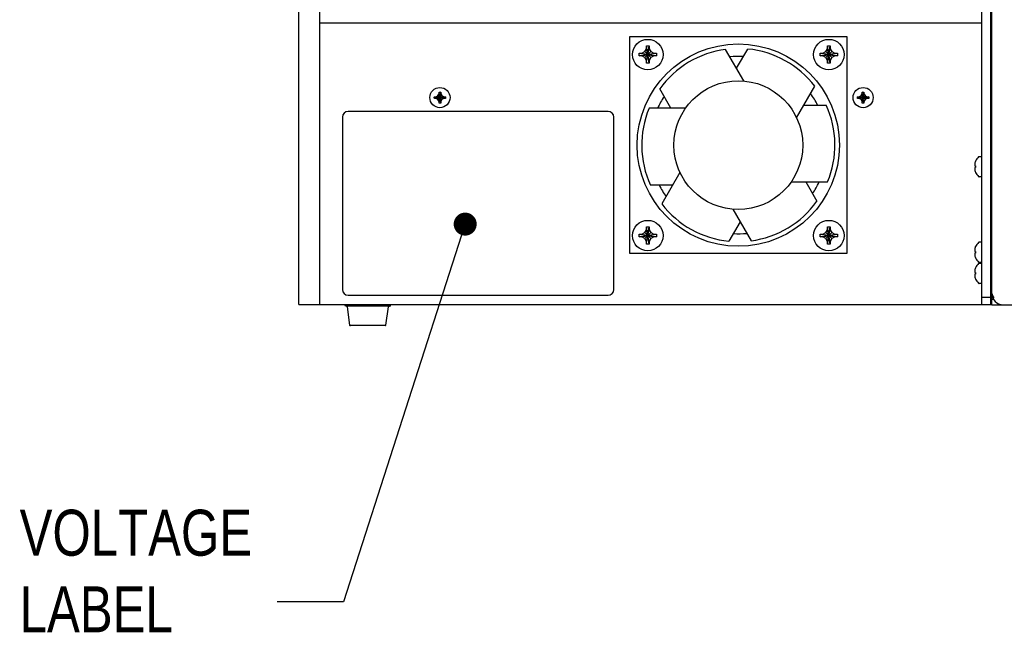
# Model space of a CAD drawing. Header units: inches. Extents: x 0 to 34, y 0 to 22.
# Tile 8 of 84: x 2.9 to 5.6, y 13.4 to 15. Entities that reach past the tile are written whole.
import ezdxf

# ---------------------------------------------------------------- set-up
doc = ezdxf.new("R2010")
doc.units = ezdxf.units.IN
doc.header["$LTSCALE"] = 1.87
doc.header["$MEASUREMENT"] = 0
doc.layers.get('0').update_dxf_attribs({"linetype": 'CONTINUOUS'})
doc.layers.add('DETAIL', color=7, linetype='CONTINUOUS')
doc.styles.get("Standard").update_dxf_attribs({"font": 'txt', "width": 0.8})

msp = doc.modelspace()

# ---------------------------------------------------------------- linework, layer by layer
at = {"color": 7, "linetype": 'CONTINUOUS'}
for p, q in [((3.66, 14.25233), (3.66, 15.99483)), ((3.71625, 15.99483), (3.71625, 14.25233)), ((5.51625, 14.25233), (5.51625, 15.99483)), ((5.54125, 14.25233), (5.54125, 15.99483)), ((5.54375, 14.28183), (5.54375, 15.96433)), ((3.71625, 15.01833), (5.51625, 15.01833)), ((4.55963, 14.3907), (4.55963, 14.9807)), ((4.55963, 14.9807), (5.14963, 14.9807)), ((5.14963, 14.9807), (5.14963, 14.3907)), ((4.58494, 14.92802), (4.58494, 14.93552)), ((4.58494, 14.93552), (4.63219, 14.92802)), ((4.58494, 14.93552), (4.59244, 14.93552)), ((4.58494, 14.92802), (4.63219, 14.93552)), ((4.59244, 14.93552), (4.60028, 14.94005)), ((4.59244, 14.93552), (4.62469, 14.92802)), ((4.59244, 14.92802), (4.62469, 14.93552)), ((4.60028, 14.94005), (4.60481, 14.94789)), ((4.61684, 14.92349), (4.60028, 14.94005)), ((4.60028, 14.92349), (4.61684, 14.94005)), ((4.61231, 14.90814), (4.60481, 14.95539)), ((4.60481, 14.94789), (4.60481, 14.95539)), ((4.60481, 14.95539), (4.61231, 14.95539)), ((4.60481, 14.91564), (4.61231, 14.94789)), ((4.61231, 14.91564), (4.60481, 14.94789)), ((4.6055, 14.91248), (4.61231, 14.95539)), ((4.61231, 14.95539), (4.61231, 14.94789)), ((4.61231, 14.94789), (4.61684, 14.94005)), ((4.61684, 14.94005), (4.62469, 14.93552)), ((4.62469, 14.93552), (4.63219, 14.93552)), ((4.63219, 14.93552), (4.63219, 14.92802)), ((4.86972, 14.86005), (4.82014, 14.94593)), ((4.84986, 14.89445), (4.88018, 14.94696)), ((5.07706, 14.92802), (5.07706, 14.93552)), ((5.07706, 14.93552), (5.08456, 14.93552)), ((5.07706, 14.93552), (5.12431, 14.92802)), ((5.07706, 14.92802), (5.12431, 14.93552)), ((5.08456, 14.93552), (5.09241, 14.94005)), ((5.08456, 14.93552), (5.11681, 14.92802)), ((5.08456, 14.92802), (5.11681, 14.93552)), ((5.09241, 14.94005), (5.09694, 14.94789)), ((5.10897, 14.92349), (5.09241, 14.94005)), ((5.09241, 14.92349), (5.10897, 14.94005)), ((5.09694, 14.94789), (5.09694, 14.95539)), ((5.10444, 14.90814), (5.09694, 14.95539)), ((5.09694, 14.95539), (5.10444, 14.95539)), ((5.09694, 14.91564), (5.10444, 14.94789)), ((5.10444, 14.91564), (5.09694, 14.94789)), ((5.09763, 14.91248), (5.10444, 14.95539)), ((5.10444, 14.95539), (5.10444, 14.94789)), ((5.10444, 14.94789), (5.10897, 14.94005)), ((5.10897, 14.94005), (5.11681, 14.93552)), ((5.11681, 14.93552), (5.12431, 14.93552)), ((5.12431, 14.93552), (5.12431, 14.92802)), ((5.54375, 14.95733), (5.54125, 14.95733)), ((4.59244, 14.92802), (4.58494, 14.92802)), ((4.60028, 14.92349), (4.59244, 14.92802)), ((4.60481, 14.91564), (4.60028, 14.92349)), ((4.60481, 14.90814), (4.60481, 14.91564)), ((4.61231, 14.90814), (4.60481, 14.90814)), ((4.61684, 14.92349), (4.61231, 14.91564)), ((4.61231, 14.91564), (4.61231, 14.90814)), ((4.62469, 14.92802), (4.61684, 14.92349)), ((4.63219, 14.92802), (4.62469, 14.92802)), ((5.08456, 14.92802), (5.07706, 14.92802)), ((5.09241, 14.92349), (5.08456, 14.92802)), ((5.09694, 14.91564), (5.09241, 14.92349)), ((5.09694, 14.90814), (5.09694, 14.91564)), ((5.10444, 14.90814), (5.09694, 14.90814)), ((5.10897, 14.92349), (5.10444, 14.91564)), ((5.10444, 14.91564), (5.10444, 14.90814)), ((5.11681, 14.92802), (5.10897, 14.92349)), ((5.12431, 14.92802), (5.11681, 14.92802)), ((5.54125, 14.89983), (5.54375, 14.89983)), ((4.0384, 14.82018), (4.04138, 14.82533)), ((4.04138, 14.79961), (4.04612, 14.83004)), ((4.04612, 14.79961), (4.04138, 14.83004)), ((4.04138, 14.82533), (4.04138, 14.82989)), ((4.04613, 14.80433), (4.04138, 14.82533)), ((4.04138, 14.80433), (4.04613, 14.82533)), ((4.04613, 14.82989), (4.04613, 14.82533)), ((4.04613, 14.82533), (4.0491, 14.82018)), ((4.67146, 14.78595), (4.64115, 14.83846)), ((5.01316, 14.7598), (5.06275, 14.84568)), ((5.1884, 14.82018), (5.19138, 14.82533)), ((5.19612, 14.79961), (5.19138, 14.83004)), ((5.19138, 14.79961), (5.19612, 14.83004)), ((5.19138, 14.82533), (5.19138, 14.82989)), ((5.19613, 14.80433), (5.19138, 14.82533)), ((5.19138, 14.80433), (5.19613, 14.82533)), ((5.19613, 14.82989), (5.19613, 14.82533)), ((5.19613, 14.82533), (5.1991, 14.82018)), ((5.54375, 14.84983), (5.54125, 14.84983)), ((4.05896, 14.81246), (4.02854, 14.8172)), ((4.05896, 14.8172), (4.02854, 14.81246)), ((4.02869, 14.8172), (4.03325, 14.8172)), ((4.03325, 14.81245), (4.02869, 14.81245)), ((4.03325, 14.8172), (4.0384, 14.82018)), ((4.05425, 14.81245), (4.03325, 14.8172)), ((4.05425, 14.8172), (4.03325, 14.81245)), ((4.0384, 14.80948), (4.03325, 14.81245)), ((4.0491, 14.80948), (4.0384, 14.82018)), ((4.0384, 14.80948), (4.0491, 14.82018)), ((4.04138, 14.80433), (4.0384, 14.80948)), ((4.04138, 14.79976), (4.04138, 14.80433)), ((4.0491, 14.80948), (4.04613, 14.80433)), ((4.04613, 14.80433), (4.04613, 14.79976)), ((4.0491, 14.82018), (4.05425, 14.8172)), ((4.05425, 14.81245), (4.0491, 14.80948)), ((4.05425, 14.8172), (4.05881, 14.8172)), ((4.05881, 14.81245), (4.05425, 14.81245)), ((5.20896, 14.81246), (5.17854, 14.8172)), ((5.20896, 14.8172), (5.17854, 14.81246)), ((5.17869, 14.8172), (5.18325, 14.8172)), ((5.18325, 14.81245), (5.17869, 14.81245)), ((5.18325, 14.8172), (5.1884, 14.82018)), ((5.20425, 14.81245), (5.18325, 14.8172)), ((5.20425, 14.8172), (5.18325, 14.81245)), ((5.1884, 14.80948), (5.18325, 14.81245)), ((5.1991, 14.80948), (5.1884, 14.82018)), ((5.1884, 14.80948), (5.1991, 14.82018)), ((5.19138, 14.80433), (5.1884, 14.80948)), ((5.19138, 14.79976), (5.19138, 14.80433)), ((5.1991, 14.80948), (5.19613, 14.80433)), ((5.19613, 14.80433), (5.19613, 14.79976)), ((5.1991, 14.82018), (5.20425, 14.8172)), ((5.20425, 14.81245), (5.1991, 14.80948)), ((5.20425, 14.8172), (5.20881, 14.8172)), ((5.20881, 14.81245), (5.20425, 14.81245)), ((4.50075, 14.77733), (3.79425, 14.77733)), ((4.71119, 14.78595), (4.61202, 14.78595)), ((5.03303, 14.7942), (5.09365, 14.7942)), ((3.77875, 14.76183), (3.77875, 14.29283)), ((4.51625, 14.29283), (4.51625, 14.76183)), ((5.51625, 14.6542), (5.50925, 14.6542)), ((5.54125, 14.64083), (5.54375, 14.64083)), ((4.69609, 14.61161), (4.64651, 14.52573)), ((5.49784, 14.6292), (5.49952, 14.6292)), ((5.49952, 14.62445), (5.49784, 14.62445)), ((5.54125, 14.61283), (5.54375, 14.61283)), ((4.99807, 14.58545), (5.09723, 14.58545)), ((5.03779, 14.58545), (5.0681, 14.53295)), ((5.51625, 14.59945), (5.50925, 14.59945)), ((4.67622, 14.5772), (4.6156, 14.5772)), ((5.54375, 14.56782), (5.54125, 14.56782)), ((5.54375, 14.56191), (5.54125, 14.56191)), ((4.83953, 14.51136), (4.88911, 14.42548)), ((4.85939, 14.47695), (4.82908, 14.42445)), ((5.54375, 14.49055), (5.54125, 14.49055)), ((5.54375, 14.47923), (5.54125, 14.47923)), ((4.60028, 14.44792), (4.60481, 14.45576)), ((4.61231, 14.41601), (4.60481, 14.46326)), ((4.60481, 14.45576), (4.60481, 14.46326)), ((4.60481, 14.46326), (4.61231, 14.46326)), ((4.61231, 14.42351), (4.60481, 14.45576)), ((4.60481, 14.42351), (4.61231, 14.45576)), ((4.6055, 14.42036), (4.61231, 14.46326)), ((4.61231, 14.46326), (4.61231, 14.45576)), ((4.61231, 14.45576), (4.61684, 14.44792)), ((5.09241, 14.44792), (5.09694, 14.45576)), ((5.10444, 14.41601), (5.09694, 14.46326)), ((5.09694, 14.45576), (5.09694, 14.46326)), ((5.09694, 14.46326), (5.10444, 14.46326)), ((5.10444, 14.42351), (5.09694, 14.45576)), ((5.09694, 14.42351), (5.10444, 14.45576)), ((5.09763, 14.42036), (5.10444, 14.46326)), ((5.10444, 14.46326), (5.10444, 14.45576)), ((5.10444, 14.45576), (5.10897, 14.44792)), ((4.58494, 14.43589), (4.58494, 14.44339)), ((4.58494, 14.44339), (4.63219, 14.43589)), ((4.58494, 14.44339), (4.59244, 14.44339)), ((4.58494, 14.43589), (4.63219, 14.44339)), ((4.59244, 14.43589), (4.58494, 14.43589)), ((4.59244, 14.44339), (4.60028, 14.44792)), ((4.59244, 14.44339), (4.62469, 14.43589)), ((4.59244, 14.43589), (4.62469, 14.44339)), ((4.60028, 14.43136), (4.59244, 14.43589)), ((4.61684, 14.43136), (4.60028, 14.44792)), ((4.60028, 14.43136), (4.61684, 14.44792)), ((4.60481, 14.42351), (4.60028, 14.43136)), ((4.60481, 14.41601), (4.60481, 14.42351)), ((4.61684, 14.43136), (4.61231, 14.42351)), ((4.61231, 14.42351), (4.61231, 14.41601)), ((4.61684, 14.44792), (4.62469, 14.44339)), ((4.62469, 14.43589), (4.61684, 14.43136)), ((4.62469, 14.44339), (4.63219, 14.44339)), ((4.63219, 14.43589), (4.62469, 14.43589)), ((4.63219, 14.44339), (4.63219, 14.43589)), ((5.07706, 14.43589), (5.07706, 14.44339)), ((5.07706, 14.44339), (5.08456, 14.44339)), ((5.07706, 14.44339), (5.12431, 14.43589)), ((5.07706, 14.43589), (5.12431, 14.44339)), ((5.08456, 14.43589), (5.07706, 14.43589)), ((5.08456, 14.44339), (5.09241, 14.44792)), ((5.08456, 14.44339), (5.11681, 14.43589)), ((5.08456, 14.43589), (5.11681, 14.44339)), ((5.09241, 14.43136), (5.08456, 14.43589)), ((5.10897, 14.43136), (5.09241, 14.44792)), ((5.09241, 14.43136), (5.10897, 14.44792)), ((5.09694, 14.42351), (5.09241, 14.43136)), ((5.09694, 14.41601), (5.09694, 14.42351)), ((5.10897, 14.43136), (5.10444, 14.42351)), ((5.10444, 14.42351), (5.10444, 14.41601)), ((5.10897, 14.44792), (5.11681, 14.44339)), ((5.11681, 14.43589), (5.10897, 14.43136)), ((5.11681, 14.44339), (5.12431, 14.44339)), ((5.12431, 14.43589), (5.11681, 14.43589)), ((5.12431, 14.44339), (5.12431, 14.43589)), ((5.54125, 14.43238), (5.54375, 14.43238)), ((4.61231, 14.41601), (4.60481, 14.41601)), ((5.10444, 14.41601), (5.09694, 14.41601)), ((5.49784, 14.3967), (5.49952, 14.3967)), ((5.51625, 14.4217), (5.50925, 14.4217)), ((5.54125, 14.40833), (5.54375, 14.40833)), ((5.14963, 14.3907), (4.55963, 14.3907)), ((5.49952, 14.39195), (5.49784, 14.39195)), ((5.54125, 14.38033), (5.54375, 14.38033)), ((5.51625, 14.36695), (5.50925, 14.36695)), ((5.51625, 14.3642), (5.50925, 14.3642)), ((5.54125, 14.36222), (5.54375, 14.36222)), ((5.54125, 14.35083), (5.54375, 14.35083)), ((5.49784, 14.3392), (5.49952, 14.3392)), ((5.49952, 14.33445), (5.49784, 14.33445)), ((5.54125, 14.32283), (5.54375, 14.32283)), ((5.51625, 14.30945), (5.50925, 14.30945)), ((3.79425, 14.27733), (4.50075, 14.27733)), ((5.51625, 14.27233), (5.54125, 14.27233)), ((5.54375, 14.28233), (5.54125, 14.28233)), ((5.54375, 14.25183), (5.54375, 14.27831)), ((5.54375, 14.26683), (5.54813, 14.26683)), ((5.54777, 14.27316), (5.54777, 14.26962)), ((3.66, 14.25233), (5.54375, 14.25233)), ((3.7867, 14.24766), (3.785, 14.25233)), ((3.90783, 14.24733), (3.78717, 14.24733)), ((3.7914, 14.24625), (3.79839, 14.19655)), ((3.89661, 14.19655), (3.9036, 14.24625)), ((3.9083, 14.24766), (3.91, 14.25233)), ((5.54375, 14.25183), (7.91375, 14.25183)), ((3.89463, 14.19483), (3.80037, 14.19483))]:
    msp.add_line(p, q, dxfattribs=at)
at = {"color": 3, "linetype": 'CONTINUOUS'}
msp.add_line((5.54125, 14.43988), (5.54375, 14.43988), dxfattribs=at)
at = {"color": 7, "linetype": 'CONTINUOUS'}
for centre, radius in [((4.60856, 14.93177), 0.0415), ((4.85463, 14.6857), 0.275), ((5.10069, 14.93177), 0.0415), ((4.85463, 14.6857), 0.175), ((4.04375, 14.81483), 0.02738), ((5.19375, 14.81483), 0.02738), ((4.60856, 14.43964), 0.0415), ((5.10069, 14.43964), 0.0415)]:
    msp.add_circle(centre, radius, dxfattribs=at)
for centre, radius, start, end in [((4.85463, 14.6857), 0.2625, 97.54828, 144.4144), ((4.85463, 14.6857), 0.2625, 37.54828, 84.4144), ((4.85475, 14.68583), 0.24125, 86.85456, 95.46657), ((4.85475, 14.68583), 0.24125, 26.80761, 35.4324), ((4.85475, 14.68583), 0.24125, 146.88893, 155.45407), ((3.79425, 14.76183), 0.0155, 90, 180), ((4.50075, 14.76183), 0.0155, 0, 90), ((4.85463, 14.6857), 0.2625, 157.54828, 204.4144), ((4.85463, 14.6857), 0.2625, 337.54828, 24.4144), ((5.53347, 14.62683), 0.03714, 156.0708, 163.57737), ((5.53347, 14.62683), 0.03722, 134.22976, 155.7812), ((5.50925, 14.6517), 0.0025, 90, 134.22976), ((5.53347, 14.62683), 0.03714, 196.42263, 203.9292), ((5.53347, 14.62683), 0.03722, 204.2188, 225.77024), ((4.85475, 14.68583), 0.24125, 326.79504, 335.38573), ((5.50925, 14.60195), 0.0025, 225.77024, 270), ((4.85475, 14.68583), 0.24125, 206.87636, 215.4074), ((4.85463, 14.6857), 0.2625, 277.54828, 324.4144), ((4.85463, 14.6857), 0.2625, 217.54828, 264.4144), ((4.85475, 14.68583), 0.24125, 266.82941, 275.37323), ((5.53347, 14.39433), 0.03714, 156.0708, 163.57737), ((5.53347, 14.39433), 0.03722, 134.22976, 155.7812), ((5.50925, 14.4192), 0.0025, 90, 134.22976), ((5.53347, 14.39433), 0.03714, 196.42263, 203.9292), ((5.53347, 14.39433), 0.03722, 204.2188, 225.77024), ((5.53347, 14.33683), 0.03714, 156.0708, 163.57737), ((5.53347, 14.33683), 0.03722, 134.22976, 155.7812), ((5.50925, 14.36945), 0.0025, 225.77024, 270), ((5.50925, 14.3617), 0.0025, 90, 134.22976), ((5.53347, 14.33683), 0.03714, 196.42263, 203.9292), ((5.53347, 14.33683), 0.03722, 204.2188, 225.77024), ((3.79425, 14.29283), 0.0155, 180, 270), ((4.50075, 14.29283), 0.0155, 270, 360), ((5.50925, 14.31195), 0.0025, 225.77024, 270), ((5.57375, 14.28183), 0.03, 180, 270), ((3.78717, 14.24783), 0.0005, 200, 270), ((3.79016, 14.24608), 0.00125, 8.00021, 90), ((3.90484, 14.24608), 0.00125, 90, 172), ((3.90783, 14.24783), 0.0005, 270, 340), ((3.80037, 14.19683), 0.002, 188, 270), ((3.89463, 14.19683), 0.002, 270, 351.99989)]:
    msp.add_arc(centre, radius, start, end, dxfattribs=at)
for points, knots in [([(4.04138, 14.83004), (4.04164, 14.83005), (4.04217, 14.83006), (4.04296, 14.83007), (4.04349, 14.83008), (4.04375, 14.83008)], [0, 0, 0, 0, 0.3317097, 0.6649717, 1, 1, 1, 1]), ([(4.04138, 14.82989), (4.04138, 14.82992), (4.04138, 14.82997), (4.04138, 14.83002), (4.04138, 14.83004)], [0, 0, 0, 0, 0.5000815, 1, 1, 1, 1]), ([(4.04375, 14.83008), (4.04402, 14.83008), (4.04454, 14.83007), (4.04533, 14.83006), (4.04586, 14.83005), (4.04612, 14.83004)], [0, 0, 0, 0, 0.3349446, 0.6681964, 1, 1, 1, 1]), ([(4.04612, 14.83004), (4.04612, 14.83002), (4.04612, 14.82997), (4.04612, 14.82992), (4.04613, 14.82989)], [0, 0, 0, 0, 0.5001653, 1, 1, 1, 1]), ([(5.19138, 14.83004), (5.19164, 14.83005), (5.19217, 14.83006), (5.19296, 14.83007), (5.19349, 14.83008), (5.19375, 14.83008)], [0, 0, 0, 0, 0.3317097, 0.6649717, 1, 1, 1, 1]), ([(5.19138, 14.82989), (5.19138, 14.82992), (5.19138, 14.82997), (5.19138, 14.83002), (5.19138, 14.83004)], [0, 0, 0, 0, 0.5000815, 1, 1, 1, 1]), ([(5.19375, 14.83008), (5.19402, 14.83008), (5.19454, 14.83007), (5.19533, 14.83006), (5.19586, 14.83005), (5.19612, 14.83004)], [0, 0, 0, 0, 0.3349446, 0.6681964, 1, 1, 1, 1]), ([(5.19612, 14.83004), (5.19612, 14.83002), (5.19612, 14.82997), (5.19612, 14.82992), (5.19613, 14.82989)], [0, 0, 0, 0, 0.5001653, 1, 1, 1, 1]), ([(4.02854, 14.81246), (4.02852, 14.81298), (4.0285, 14.81404), (4.0285, 14.81562), (4.02852, 14.81667), (4.02854, 14.8172)], [0, 0, 0, 0, 0.332868, 0.6671321, 1, 1, 1, 1]), ([(4.02854, 14.8172), (4.02856, 14.8172), (4.02861, 14.8172), (4.02866, 14.8172), (4.02869, 14.8172)], [0, 0, 0, 0, 0.4999411, 1, 1, 1, 1]), ([(4.02869, 14.81245), (4.02866, 14.81245), (4.02861, 14.81246), (4.02856, 14.81246), (4.02854, 14.81246)], [0, 0, 0, 0, 0.4998402, 1, 1, 1, 1]), ([(4.04138, 14.79961), (4.04138, 14.79964), (4.04138, 14.79969), (4.04138, 14.79974), (4.04138, 14.79976)], [0, 0, 0, 0, 0.499924, 1, 1, 1, 1]), ([(4.04375, 14.79958), (4.04349, 14.79958), (4.04296, 14.79958), (4.04217, 14.79959), (4.04164, 14.79961), (4.04138, 14.79961)], [0, 0, 0, 0, 0.3349446, 0.6681964, 1, 1, 1, 1]), ([(4.04612, 14.79961), (4.04586, 14.79961), (4.04533, 14.79959), (4.04454, 14.79958), (4.04402, 14.79958), (4.04375, 14.79958)], [0, 0, 0, 0, 0.3317097, 0.6649717, 1, 1, 1, 1]), ([(4.04613, 14.79976), (4.04612, 14.79974), (4.04612, 14.79969), (4.04612, 14.79964), (4.04612, 14.79961)], [0, 0, 0, 0, 0.4998402, 1, 1, 1, 1]), ([(4.05881, 14.8172), (4.05884, 14.8172), (4.05889, 14.8172), (4.05894, 14.8172), (4.05896, 14.8172)], [0, 0, 0, 0, 0.4999109, 1, 1, 1, 1]), ([(4.05896, 14.81246), (4.05894, 14.81246), (4.05889, 14.81246), (4.05884, 14.81245), (4.05881, 14.81245)], [0, 0, 0, 0, 0.4999411, 1, 1, 1, 1]), ([(4.05896, 14.8172), (4.05898, 14.81667), (4.059, 14.81562), (4.059, 14.81404), (4.05898, 14.81298), (4.05896, 14.81246)], [0, 0, 0, 0, 0.332868, 0.6671321, 1, 1, 1, 1]), ([(5.17854, 14.81246), (5.17852, 14.81298), (5.1785, 14.81404), (5.1785, 14.81562), (5.17852, 14.81667), (5.17854, 14.8172)], [0, 0, 0, 0, 0.332868, 0.6671321, 1, 1, 1, 1]), ([(5.17854, 14.8172), (5.17856, 14.8172), (5.17861, 14.8172), (5.17866, 14.8172), (5.17869, 14.8172)], [0, 0, 0, 0, 0.4999411, 1, 1, 1, 1]), ([(5.17869, 14.81245), (5.17866, 14.81245), (5.17861, 14.81246), (5.17856, 14.81246), (5.17854, 14.81246)], [0, 0, 0, 0, 0.4998402, 1, 1, 1, 1]), ([(5.19138, 14.79961), (5.19138, 14.79964), (5.19138, 14.79969), (5.19138, 14.79974), (5.19138, 14.79976)], [0, 0, 0, 0, 0.499924, 1, 1, 1, 1]), ([(5.19375, 14.79958), (5.19349, 14.79958), (5.19296, 14.79958), (5.19217, 14.79959), (5.19164, 14.79961), (5.19138, 14.79961)], [0, 0, 0, 0, 0.3349446, 0.6681964, 1, 1, 1, 1]), ([(5.19612, 14.79961), (5.19586, 14.79961), (5.19533, 14.79959), (5.19454, 14.79958), (5.19402, 14.79958), (5.19375, 14.79958)], [0, 0, 0, 0, 0.3317097, 0.6649717, 1, 1, 1, 1]), ([(5.19613, 14.79976), (5.19612, 14.79974), (5.19612, 14.79969), (5.19612, 14.79964), (5.19612, 14.79961)], [0, 0, 0, 0, 0.4998402, 1, 1, 1, 1]), ([(5.20881, 14.8172), (5.20884, 14.8172), (5.20889, 14.8172), (5.20894, 14.8172), (5.20896, 14.8172)], [0, 0, 0, 0, 0.4999109, 1, 1, 1, 1]), ([(5.20896, 14.81246), (5.20894, 14.81246), (5.20889, 14.81246), (5.20884, 14.81245), (5.20881, 14.81245)], [0, 0, 0, 0, 0.4999411, 1, 1, 1, 1]), ([(5.20896, 14.8172), (5.20898, 14.81667), (5.209, 14.81562), (5.209, 14.81404), (5.20898, 14.81298), (5.20896, 14.81246)], [0, 0, 0, 0, 0.332868, 0.6671321, 1, 1, 1, 1]), ([(5.49703, 14.62148), (5.49706, 14.62103), (5.49713, 14.62016), (5.4973, 14.61887), (5.49754, 14.6176), (5.49773, 14.61675), (5.49784, 14.61633)], [0, 0, 0, 0, 0.2554684, 0.5026896, 0.7476175, 1, 1, 1, 1]), ([(5.49952, 14.6292), (5.49953, 14.6292), (5.49955, 14.6292), (5.49957, 14.6292), (5.49958, 14.6292)], [0, 0, 0, 0, 0.4983668, 1, 1, 1, 1]), ([(5.49958, 14.62446), (5.49957, 14.62446), (5.49955, 14.62446), (5.49953, 14.62445), (5.49952, 14.62445)], [0, 0, 0, 0, 0.5016385, 1, 1, 1, 1]), ([(5.49952, 14.61176), (5.49953, 14.61174), (5.49955, 14.61169), (5.49957, 14.61164), (5.49958, 14.61161)], [0, 0, 0, 0, 0.4996002, 1, 1, 1, 1]), ([(5.49952, 14.3967), (5.49953, 14.3967), (5.49955, 14.3967), (5.49957, 14.3967), (5.49958, 14.3967)], [0, 0, 0, 0, 0.4983668, 1, 1, 1, 1]), ([(5.49703, 14.38898), (5.49706, 14.38853), (5.49713, 14.38766), (5.4973, 14.38637), (5.49754, 14.3851), (5.49773, 14.38425), (5.49784, 14.38383)], [0, 0, 0, 0, 0.2554684, 0.5026896, 0.7476175, 1, 1, 1, 1]), ([(5.49958, 14.39196), (5.49957, 14.39196), (5.49955, 14.39196), (5.49953, 14.39195), (5.49952, 14.39195)], [0, 0, 0, 0, 0.5016385, 1, 1, 1, 1]), ([(5.49952, 14.37926), (5.49953, 14.37924), (5.49955, 14.37919), (5.49957, 14.37914), (5.49958, 14.37911)], [0, 0, 0, 0, 0.4996002, 1, 1, 1, 1]), ([(5.49703, 14.33148), (5.49706, 14.33103), (5.49713, 14.33016), (5.4973, 14.32887), (5.49754, 14.3276), (5.49773, 14.32675), (5.49784, 14.32633)], [0, 0, 0, 0, 0.2554684, 0.5026896, 0.7476175, 1, 1, 1, 1]), ([(5.49952, 14.3392), (5.49953, 14.3392), (5.49955, 14.3392), (5.49957, 14.3392), (5.49958, 14.3392)], [0, 0, 0, 0, 0.4983668, 1, 1, 1, 1]), ([(5.49958, 14.33446), (5.49957, 14.33446), (5.49955, 14.33446), (5.49953, 14.33445), (5.49952, 14.33445)], [0, 0, 0, 0, 0.5016385, 1, 1, 1, 1]), ([(5.49952, 14.32176), (5.49953, 14.32174), (5.49955, 14.32169), (5.49957, 14.32164), (5.49958, 14.32161)], [0, 0, 0, 0, 0.4996002, 1, 1, 1, 1]), ([(5.54396, 14.28183), (5.54392, 14.28222), (5.54384, 14.28301), (5.54379, 14.28381), (5.54377, 14.2842)], [0, 0, 0, 0, 0.4995063, 1, 1, 1, 1])]:
    msp.add_open_spline(points, degree=3, knots=knots, dxfattribs=at)
for points in [[(5.49784, 14.63733), (5.49773, 14.6369), (5.49763, 14.63647), (5.49754, 14.63604)], [(5.49955, 14.64197), (5.49954, 14.64194), (5.49953, 14.64192), (5.49952, 14.64189)], [(5.49958, 14.64204), (5.49957, 14.64205), (5.49953, 14.64207), (5.49953, 14.64207)], [(5.49958, 14.64204), (5.49957, 14.64202), (5.49956, 14.64199), (5.49955, 14.64197)], [(5.49714, 14.63351), (5.49709, 14.63306), (5.49706, 14.63262), (5.49703, 14.63218)], [(5.49703, 14.63218), (5.49705, 14.63198), (5.49708, 14.63179), (5.49711, 14.6316)], [(5.49711, 14.62206), (5.49708, 14.62187), (5.49705, 14.62167), (5.49703, 14.62148)], [(5.49711, 14.6316), (5.49714, 14.6314), (5.49718, 14.63121), (5.49723, 14.63102)], [(5.49723, 14.62264), (5.49718, 14.62245), (5.49714, 14.62225), (5.49711, 14.62206)], [(5.49732, 14.63479), (5.49725, 14.63436), (5.49719, 14.63393), (5.49714, 14.63351)], [(5.49723, 14.63102), (5.49727, 14.63082), (5.49733, 14.63063), (5.49738, 14.63043)], [(5.49738, 14.62322), (5.49733, 14.62303), (5.49727, 14.62284), (5.49723, 14.62264)], [(5.49754, 14.63604), (5.49746, 14.63563), (5.49738, 14.63521), (5.49732, 14.63479)], [(5.49738, 14.63043), (5.49744, 14.63023), (5.49751, 14.63003), (5.49759, 14.62983)], [(5.49759, 14.62382), (5.49751, 14.62362), (5.49744, 14.62342), (5.49738, 14.62322)], [(5.49759, 14.62983), (5.49766, 14.62962), (5.49775, 14.62941), (5.49784, 14.6292)], [(5.49784, 14.62445), (5.49775, 14.62424), (5.49766, 14.62403), (5.49759, 14.62382)], [(5.49953, 14.62762), (5.49952, 14.62736), (5.49952, 14.62709), (5.49952, 14.62683)], [(5.49952, 14.62683), (5.49952, 14.62656), (5.49952, 14.6263), (5.49953, 14.62603)], [(5.49955, 14.62841), (5.49954, 14.62827), (5.49954, 14.62813), (5.49953, 14.62799)], [(5.49953, 14.62799), (5.49953, 14.62787), (5.49953, 14.62774), (5.49953, 14.62762)], [(5.49953, 14.62603), (5.49953, 14.62591), (5.49953, 14.62579), (5.49953, 14.62566)], [(5.49953, 14.62566), (5.49954, 14.62552), (5.49954, 14.62538), (5.49955, 14.62524)], [(5.49958, 14.61161), (5.49957, 14.6116), (5.49953, 14.61158), (5.49953, 14.61158)], [(5.49958, 14.6292), (5.49957, 14.62893), (5.49956, 14.62867), (5.49955, 14.62841)], [(5.49955, 14.62524), (5.49956, 14.62498), (5.49957, 14.62472), (5.49958, 14.62446)], [(5.49714, 14.40101), (5.49709, 14.40056), (5.49706, 14.40012), (5.49703, 14.39968)], [(5.49703, 14.39968), (5.49705, 14.39948), (5.49708, 14.39929), (5.49711, 14.3991)], [(5.49711, 14.3991), (5.49714, 14.3989), (5.49718, 14.39871), (5.49723, 14.39852)], [(5.49732, 14.40229), (5.49725, 14.40186), (5.49719, 14.40143), (5.49714, 14.40101)], [(5.49723, 14.39852), (5.49727, 14.39832), (5.49733, 14.39813), (5.49738, 14.39793)], [(5.49754, 14.40354), (5.49746, 14.40313), (5.49738, 14.40271), (5.49732, 14.40229)], [(5.49738, 14.39793), (5.49744, 14.39773), (5.49751, 14.39753), (5.49759, 14.39733)], [(5.49784, 14.40483), (5.49773, 14.4044), (5.49763, 14.40397), (5.49754, 14.40354)], [(5.49759, 14.39733), (5.49766, 14.39712), (5.49775, 14.39691), (5.49784, 14.3967)], [(5.49955, 14.40947), (5.49954, 14.40944), (5.49953, 14.40942), (5.49952, 14.40939)], [(5.49958, 14.40954), (5.49957, 14.40955), (5.49953, 14.40957), (5.49953, 14.40957)], [(5.49958, 14.40954), (5.49957, 14.40952), (5.49956, 14.40949), (5.49955, 14.40947)], [(5.49958, 14.3967), (5.49957, 14.39643), (5.49956, 14.39617), (5.49955, 14.39591)], [(5.49711, 14.38956), (5.49708, 14.38937), (5.49705, 14.38917), (5.49703, 14.38898)], [(5.49723, 14.39014), (5.49718, 14.38995), (5.49714, 14.38975), (5.49711, 14.38956)], [(5.49738, 14.39072), (5.49733, 14.39053), (5.49727, 14.39034), (5.49723, 14.39014)], [(5.49759, 14.39132), (5.49751, 14.39112), (5.49744, 14.39092), (5.49738, 14.39072)], [(5.49784, 14.39195), (5.49775, 14.39174), (5.49766, 14.39153), (5.49759, 14.39132)], [(5.49953, 14.39512), (5.49952, 14.39486), (5.49952, 14.39459), (5.49952, 14.39433)], [(5.49952, 14.39433), (5.49952, 14.39406), (5.49952, 14.3938), (5.49953, 14.39353)], [(5.49955, 14.39591), (5.49954, 14.39577), (5.49954, 14.39563), (5.49953, 14.39549)], [(5.49953, 14.39549), (5.49953, 14.39537), (5.49953, 14.39524), (5.49953, 14.39512)], [(5.49953, 14.39353), (5.49953, 14.39341), (5.49953, 14.39329), (5.49953, 14.39316)], [(5.49953, 14.39316), (5.49954, 14.39302), (5.49954, 14.39288), (5.49955, 14.39274)], [(5.49958, 14.37911), (5.49957, 14.3791), (5.49953, 14.37908), (5.49953, 14.37908)], [(5.49955, 14.39274), (5.49956, 14.39248), (5.49957, 14.39222), (5.49958, 14.39196)], [(5.49714, 14.34351), (5.49709, 14.34306), (5.49706, 14.34262), (5.49703, 14.34218)], [(5.49732, 14.34479), (5.49725, 14.34436), (5.49719, 14.34393), (5.49714, 14.34351)], [(5.49754, 14.34604), (5.49746, 14.34563), (5.49738, 14.34521), (5.49732, 14.34479)], [(5.49784, 14.34733), (5.49773, 14.3469), (5.49763, 14.34647), (5.49754, 14.34604)], [(5.49955, 14.35197), (5.49954, 14.35194), (5.49953, 14.35192), (5.49952, 14.35189)], [(5.49958, 14.35204), (5.49957, 14.35205), (5.49953, 14.35207), (5.49953, 14.35207)], [(5.49958, 14.35204), (5.49957, 14.35202), (5.49956, 14.35199), (5.49955, 14.35197)], [(5.49703, 14.34218), (5.49705, 14.34198), (5.49708, 14.34179), (5.49711, 14.3416)], [(5.49711, 14.33206), (5.49708, 14.33187), (5.49705, 14.33167), (5.49703, 14.33148)], [(5.49711, 14.3416), (5.49714, 14.3414), (5.49718, 14.34121), (5.49723, 14.34102)], [(5.49723, 14.33264), (5.49718, 14.33245), (5.49714, 14.33225), (5.49711, 14.33206)], [(5.49723, 14.34102), (5.49727, 14.34082), (5.49733, 14.34063), (5.49738, 14.34043)], [(5.49738, 14.33322), (5.49733, 14.33303), (5.49727, 14.33284), (5.49723, 14.33264)], [(5.49738, 14.34043), (5.49744, 14.34023), (5.49751, 14.34003), (5.49759, 14.33983)], [(5.49759, 14.33382), (5.49751, 14.33362), (5.49744, 14.33342), (5.49738, 14.33322)], [(5.49759, 14.33983), (5.49766, 14.33962), (5.49775, 14.33941), (5.49784, 14.3392)], [(5.49784, 14.33445), (5.49775, 14.33425), (5.49766, 14.33403), (5.49759, 14.33382)], [(5.49953, 14.33762), (5.49952, 14.33736), (5.49952, 14.33709), (5.49952, 14.33683)], [(5.49952, 14.33683), (5.49952, 14.33656), (5.49952, 14.3363), (5.49953, 14.33603)], [(5.49955, 14.33841), (5.49954, 14.33827), (5.49954, 14.33813), (5.49953, 14.33799)], [(5.49953, 14.33799), (5.49953, 14.33787), (5.49953, 14.33774), (5.49953, 14.33762)], [(5.49953, 14.33603), (5.49953, 14.33591), (5.49953, 14.33579), (5.49953, 14.33566)], [(5.49953, 14.33566), (5.49954, 14.33552), (5.49954, 14.33538), (5.49955, 14.33524)], [(5.49958, 14.32161), (5.49957, 14.3216), (5.49953, 14.32158), (5.49953, 14.32158)], [(5.49958, 14.3392), (5.49957, 14.33893), (5.49956, 14.33867), (5.49955, 14.33841)], [(5.49955, 14.33524), (5.49956, 14.33498), (5.49957, 14.33472), (5.49958, 14.33446)], [(5.54377, 14.2842), (5.54376, 14.2846), (5.54375, 14.285), (5.54375, 14.2854)], [(5.54396, 14.28183), (5.54415, 14.28027), (5.54459, 14.27873), (5.54522, 14.27729)], [(5.54521, 14.27378), (5.54458, 14.27522), (5.54414, 14.27675), (5.54396, 14.27831)], [(5.54777, 14.26962), (5.54675, 14.27089), (5.54587, 14.27228), (5.54521, 14.27378)], [(5.54522, 14.27729), (5.54588, 14.27581), (5.54676, 14.27442), (5.54777, 14.27316)]]:
    msp.add_open_spline(points, degree=3, dxfattribs=at)
at = {"layer": 'DETAIL', "color": 2, "linetype": 'CONTINUOUS'}
for p, q in [((4.10278, 14.44111), (3.78149, 13.44433)), ((3.78149, 13.44433), (3.60149, 13.44433))]:
    msp.add_line(p, q, dxfattribs=at)
at = {"layer": 'DETAIL', "color": 2, "linetype": 'CONTINUOUS', "const_width": 0.03125}
msp.add_lwpolyline([(4.09674, 14.47085, 1), (4.12799, 14.47085, 1)], format="xyb", close=True, dxfattribs=at)

# ---------------------------------------------------------------- texts
at = {"layer": 'DETAIL', "color": 2, "linetype": 'CONTINUOUS', "insert": (2.90149, 13.69433), "char_height": 0.125, "width": 0.7, "attachment_point": 1}
msp.add_mtext('VOLTAGE\\PLABEL', dxfattribs=at)

doc.saveas('drawing.dxf')
